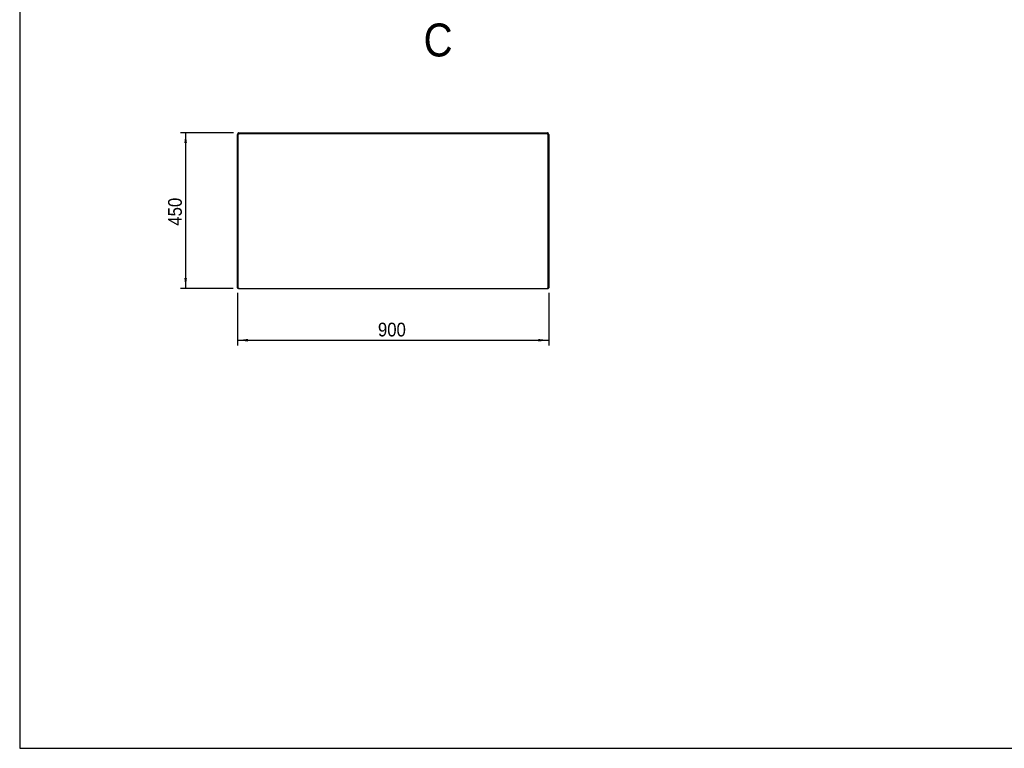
# Model space of a CAD drawing. Header units: millimetres. Extents: x 38 to 6188, y 42 to 4347.
# Tile 1 of 4: x 38 to 2886, y 42 to 2148. Entities that reach past the tile are written whole.
import ezdxf

# ---------------------------------------------------------------- set-up
doc = ezdxf.new("R2010")
doc.units = ezdxf.units.MM
doc.header["$LTSCALE"] = 15
doc.linetypes.add('SLD-Solido', pattern=[0])
for name, color, linetype in [('QUOTE', 1, 'SLD-Solido'), ('SCHIZZI', 9, 'Continuous'), ('SEZIONI', 9, 'SLD-Solido')]:
    doc.layers.add(name, color=color, linetype=linetype)
doc.styles.add('SLDTEXTSTYLE0', font='Gothic.ttf', dxfattribs={"width": 0.913})
doc.dimstyles.new('SLDDIMSTYLE0', dxfattribs={"dimtxt": 39.6875, "dimasz": 30, "dimexe": 0, "dimexo": 0.0625, "dimgap": 9.921875, "dimtad": 1, "dimdec": 1, "dimrnd": 1e-09, "dimzin": 12, "dimdsep": 46, "dimtxsty": 'SLDTEXTSTYLE0', "dimsah": 1, "dimcen": 0.09, "dimadec": 0, "dimazin": 3, "dimtfac": 1, "dimtdec": 1, "dimtofl": 0, "dimtmove": 0, "dimatfit": 3, "dimfxl": 0, "dimfrac": 2, "dimtolj": 1, "dimtzin": 12, "dimarcsym": 0})

# ---------------------------------------------------------------- blocks, each defined once
blk = doc.blocks.new('_D_13')
at = {"layer": 'QUOTE'}
for p, q in [((656.3, 1821.2), (503.2, 1821.2)), ((518.2, 1821.2), (518.2, 1371.2)), ((656, 1371.2), (503.2, 1371.2))]:
    blk.add_line(p, q, dxfattribs=at)
for points in [[(518.2, 1821.2), (514.4, 1791.2), (521.9, 1791.2)], [(518.2, 1371.2), (521.9, 1401.2), (514.4, 1401.2)]]:
    blk.add_solid(points, dxfattribs=at)
at = {"layer": 'QUOTE', "insert": (467.5, 1552.2), "char_height": 39.69, "attachment_point": 1, "rotation": 90, "style": 'SLDTEXTSTYLE0'}
blk.add_mtext('450', dxfattribs=at)
blk = doc.blocks.new('_D_14')
at = {"layer": 'QUOTE'}
for p, q in [((668.2, 1358), (668.2, 1206.2)), ((1568.2, 1358), (1568.2, 1206.2)), ((668.2, 1221.2), (1568.2, 1221.2))]:
    blk.add_line(p, q, dxfattribs=at)
for points in [[(668.2, 1221.2), (698.2, 1217.4), (698.2, 1224.9)], [(1568.2, 1221.2), (1538.2, 1224.9), (1538.2, 1217.4)]]:
    blk.add_solid(points, dxfattribs=at)
at = {"layer": 'QUOTE', "insert": (1074.2, 1271.9), "char_height": 39.69, "attachment_point": 1, "style": 'SLDTEXTSTYLE0'}
blk.add_mtext('900', dxfattribs=at)

msp = doc.modelspace()

# ---------------------------------------------------------------- linework, layer by layer
for p, q in [((668.18, 1372.96), (668.18, 1816.17)), ((669.53, 1816.75), (669.53, 1372.59)), ((670.06, 1818.09), (670.62, 1818.66)), ((670.06, 1818.09), (670.3, 1817.85)), ((670.06, 1816.94), (670.62, 1816.94)), ((670.62, 1818.66), (670.76, 1818.52)), ((671.14, 1816.42), (670.62, 1816.94)), ((670.69, 1816.88), (670.65, 1816.91)), ((670.83, 1817.02), (670.69, 1816.88)), ((670.83, 1816.74), (670.69, 1816.88)), ((670.76, 1818.09), (670.76, 1818.66)), ((670.85, 1818), (670.76, 1818.09)), ((670.76, 1817.65), (670.76, 1817.08)), ((670.76, 1817.08), (671.28, 1816.56)), ((671.1, 1816.74), (670.82, 1816.74)), ((670.88, 1816.68), (671.13, 1816.72)), ((1565.41, 1818.17), (670.95, 1818.17)), ((671.33, 1821.16), (1565.04, 1821.16)), ((1565.08, 1816.56), (1565.6, 1817.08)), ((1565.74, 1816.94), (1565.22, 1816.42)), ((1565.24, 1816.72), (1565.48, 1816.68)), ((1565.26, 1816.74), (1565.54, 1816.74)), ((1565.6, 1818.09), (1565.52, 1818)), ((1565.68, 1816.88), (1565.53, 1816.74)), ((1565.54, 1817.02), (1565.68, 1816.88)), ((1565.6, 1818.09), (1565.6, 1818.66)), ((1565.6, 1818.52), (1565.74, 1818.66)), ((1565.6, 1817.65), (1565.6, 1817.08)), ((1565.72, 1816.91), (1565.68, 1816.88)), ((1566.31, 1818.09), (1565.74, 1818.66)), ((1566.31, 1816.94), (1565.74, 1816.94)), ((1566.07, 1817.85), (1566.31, 1818.09)), ((1566.84, 1372.59), (1566.84, 1816.75)), ((1568.18, 1816.17), (1568.18, 1372.96)), ((670.06, 1372.4), (670.62, 1372.4)), ((670.62, 1372.4), (671.14, 1372.92)), ((670.69, 1372.4), (670.64, 1372.41)), ((670.9, 1372.4), (670.69, 1372.4)), ((670.69, 1372.26), (670.83, 1372.4)), ((670.76, 1372.18), (670.69, 1372.26)), ((671.28, 1372.78), (670.76, 1372.26)), ((670.76, 1371.69), (670.76, 1372.26)), ((670.95, 1371.16), (1565.41, 1371.16)), ((1565.6, 1372.26), (1565.08, 1372.78)), ((1565.22, 1372.92), (1565.74, 1372.4)), ((1565.46, 1372.4), (1565.68, 1372.4)), ((1565.53, 1372.4), (1565.68, 1372.26)), ((1565.6, 1372.18), (1565.68, 1372.26)), ((1565.6, 1371.69), (1565.6, 1372.26)), ((1565.73, 1372.41), (1565.68, 1372.4)), ((1566.31, 1372.4), (1565.74, 1372.4))]:
    msp.add_line(p, q)
for points, knots in [([(670.79, 1817.77), (670.64, 1817.84), (670.33, 1817.97), (669.8, 1817.99), (669.28, 1817.86), (668.82, 1817.58), (668.47, 1817.19), (668.23, 1816.7), (668.2, 1816.35), (668.18, 1816.17)], [0, 0, 0, 0, 0.1329805, 0.2774838, 0.421987, 0.5664903, 0.7109935, 0.8554968, 1, 1, 1, 1]), ([(668.18, 1816.17), (668.2, 1816.2), (668.23, 1816.24), (668.47, 1816.31), (668.83, 1816.38), (669.2, 1816.44), (669.45, 1816.48), (669.53, 1816.49)], [0, 0, 0, 0, 0.2243418, 0.4486836, 0.6730254, 0.8973672, 1, 1, 1, 1]), ([(670.61, 1816.94), (670.56, 1816.98), (670.43, 1817.08), (670.18, 1817.17), (669.88, 1817.18), (669.6, 1817.11), (669.34, 1816.96), (669.14, 1816.74), (669.04, 1816.54), (669.02, 1816.43), (669.02, 1816.41)], [0, 0, 0, 0, 0.0972273, 0.2434536, 0.3896798, 0.5359061, 0.6821324, 0.8283587, 0.974585, 1, 1, 1, 1]), ([(671.09, 1820.33), (671.07, 1820.33), (670.96, 1820.31), (670.77, 1820.2), (670.54, 1820.01), (670.39, 1819.75), (670.32, 1819.46), (670.33, 1819.17), (670.43, 1818.88), (670.56, 1818.73), (670.62, 1818.66)], [0, 0, 0, 0, 0.0242279, 0.1636239, 0.3030199, 0.4424159, 0.5818119, 0.721208, 0.860604, 1, 1, 1, 1]), ([(670.76, 1818.66), (670.79, 1818.73), (670.83, 1818.88), (670.89, 1819.13), (670.93, 1819.28), (670.95, 1819.34)], [0, 0, 0, 0, 0.387376, 0.7747521, 1, 1, 1, 1]), ([(1565.74, 1818.66), (1565.81, 1818.73), (1565.94, 1818.88), (1566.03, 1819.17), (1566.05, 1819.46), (1565.97, 1819.75), (1565.82, 1820.01), (1565.6, 1820.2), (1565.41, 1820.31), (1565.29, 1820.33), (1565.28, 1820.33)], [0, 0, 0, 0, 0.139396, 0.278792, 0.4181881, 0.5575841, 0.6969801, 0.8363761, 0.9757721, 1, 1, 1, 1]), ([(1565.42, 1819.34), (1565.43, 1819.28), (1565.47, 1819.13), (1565.53, 1818.88), (1565.58, 1818.73), (1565.6, 1818.66)], [0, 0, 0, 0, 0.2252479, 0.612624, 1, 1, 1, 1]), ([(1568.18, 1816.17), (1568.17, 1816.35), (1568.14, 1816.7), (1567.9, 1817.19), (1567.54, 1817.58), (1567.08, 1817.86), (1566.56, 1817.99), (1566.04, 1817.97), (1565.72, 1817.84), (1565.57, 1817.77)], [0, 0, 0, 0, 0.1445032, 0.2890065, 0.4335097, 0.578013, 0.7225162, 0.8670195, 1, 1, 1, 1]), ([(1567.35, 1816.41), (1567.35, 1816.43), (1567.33, 1816.54), (1567.22, 1816.74), (1567.03, 1816.96), (1566.77, 1817.11), (1566.48, 1817.18), (1566.19, 1817.17), (1565.93, 1817.08), (1565.81, 1816.98), (1565.76, 1816.94)], [0, 0, 0, 0, 0.025415, 0.1716413, 0.3178676, 0.4640939, 0.6103202, 0.7565464, 0.9027727, 1, 1, 1, 1]), ([(1566.84, 1816.49), (1566.92, 1816.48), (1567.17, 1816.44), (1567.54, 1816.38), (1567.9, 1816.31), (1568.14, 1816.24), (1568.17, 1816.2), (1568.18, 1816.17)], [0, 0, 0, 0, 0.1026328, 0.3269746, 0.5513164, 0.7756582, 1, 1, 1, 1]), ([(669.53, 1372.65), (669.45, 1372.66), (669.2, 1372.69), (668.83, 1372.75), (668.47, 1372.82), (668.23, 1372.89), (668.2, 1372.94), (668.18, 1372.96)], [0, 0, 0, 0, 0.1026328, 0.3269746, 0.5513164, 0.7756582, 1, 1, 1, 1]), ([(668.18, 1372.96), (668.2, 1372.79), (668.23, 1372.43), (668.47, 1371.95), (668.82, 1371.55), (669.28, 1371.28), (669.81, 1371.14), (670.33, 1371.18), (670.69, 1371.27), (670.83, 1371.38), (670.83, 1371.38)], [0, 0, 0, 0, 0.1427708, 0.2855416, 0.4283124, 0.5710832, 0.713854, 0.8566248, 0.9993956, 1, 1, 1, 1]), ([(669.02, 1372.72), (669.02, 1372.71), (669.04, 1372.59), (669.14, 1372.4), (669.34, 1372.18), (669.6, 1372.03), (669.88, 1371.95), (670.18, 1371.97), (670.46, 1372.07), (670.62, 1372.19), (670.69, 1372.26)], [0, 0, 0, 0, 0.0242279, 0.1636239, 0.3030199, 0.4424159, 0.5818119, 0.721208, 0.860604, 1, 1, 1, 1]), ([(670.95, 1372.45), (670.92, 1372.46), (670.84, 1372.47), (670.75, 1372.48), (670.71, 1372.49)], [0, 0, 0, 0, 0.54173603, 1, 1, 1, 1]), ([(1565.66, 1372.49), (1565.61, 1372.48), (1565.52, 1372.47), (1565.45, 1372.46), (1565.41, 1372.45)], [0, 0, 0, 0, 0.458264, 1, 1, 1, 1]), ([(1565.53, 1371.38), (1565.53, 1371.38), (1565.68, 1371.27), (1566.03, 1371.18), (1566.56, 1371.14), (1567.08, 1371.28), (1567.54, 1371.55), (1567.9, 1371.95), (1568.14, 1372.43), (1568.17, 1372.79), (1568.18, 1372.96)], [0, 0, 0, 0, 0.0006044, 0.1433752, 0.286146, 0.4289168, 0.5716876, 0.7144584, 0.8572292, 1, 1, 1, 1]), ([(1565.68, 1372.26), (1565.75, 1372.19), (1565.9, 1372.07), (1566.19, 1371.97), (1566.48, 1371.95), (1566.77, 1372.03), (1567.03, 1372.18), (1567.22, 1372.4), (1567.33, 1372.59), (1567.35, 1372.71), (1567.35, 1372.72)], [0, 0, 0, 0, 0.13939602, 0.27879204, 0.41818805, 0.55758407, 0.69698009, 0.83637611, 0.97577212, 1, 1, 1, 1]), ([(1568.18, 1372.96), (1568.17, 1372.94), (1568.14, 1372.89), (1567.9, 1372.82), (1567.54, 1372.75), (1567.17, 1372.69), (1566.92, 1372.66), (1566.84, 1372.65)], [0, 0, 0, 0, 0.2243418, 0.4486836, 0.6730254, 0.8973672, 1, 1, 1, 1])]:
    msp.add_open_spline(points, degree=3, knots=knots)
for points in [[(671.33, 1821.16), (671.15, 1821.15), (670.8, 1821.12), (670.31, 1820.88), (669.92, 1820.52), (669.64, 1820.06), (669.51, 1819.54), (669.54, 1819.01), (669.71, 1818.5), (669.94, 1818.23), (670.06, 1818.09)], [(670.06, 1816.94), (669.94, 1816.91), (669.71, 1816.87), (669.54, 1816.8), (669.51, 1816.73), (669.64, 1816.66), (669.92, 1816.58), (670.31, 1816.51), (670.8, 1816.44), (671.15, 1816.4), (671.33, 1816.37)], [(670.62, 1816.94), (670.56, 1816.91), (670.43, 1816.87), (670.33, 1816.8), (670.32, 1816.73), (670.39, 1816.66), (670.54, 1816.58), (670.77, 1816.51), (671.03, 1816.44), (671.23, 1816.4), (671.33, 1816.37)], [(670.76, 1818.09), (670.79, 1818.23), (670.83, 1818.5), (670.9, 1819.01), (670.98, 1819.54), (671.05, 1820.06), (671.12, 1820.52), (671.19, 1820.88), (671.26, 1821.12), (671.31, 1821.15), (671.33, 1821.16)], [(671.33, 1816.37), (671.31, 1816.55), (671.26, 1816.9), (671.19, 1817.39), (671.12, 1817.78), (671.05, 1818.06), (670.98, 1818.19), (670.9, 1818.16), (670.83, 1817.99), (670.79, 1817.76), (670.76, 1817.65)], [(671.33, 1816.37), (671.31, 1816.47), (671.26, 1816.67), (671.19, 1816.94), (671.12, 1817.16), (671.05, 1817.31), (670.98, 1817.38), (670.9, 1817.37), (670.83, 1817.27), (670.79, 1817.14), (670.76, 1817.08)], [(1565.04, 1821.16), (1565.06, 1821.15), (1565.11, 1821.12), (1565.18, 1820.88), (1565.25, 1820.52), (1565.32, 1820.06), (1565.39, 1819.54), (1565.46, 1819.01), (1565.53, 1818.5), (1565.58, 1818.23), (1565.6, 1818.09)], [(1566.31, 1818.09), (1566.42, 1818.23), (1566.65, 1818.5), (1566.83, 1819.01), (1566.86, 1819.54), (1566.72, 1820.06), (1566.45, 1820.52), (1566.05, 1820.88), (1565.57, 1821.12), (1565.21, 1821.15), (1565.04, 1821.16)], [(1565.6, 1817.65), (1565.58, 1817.76), (1565.53, 1817.99), (1565.46, 1818.16), (1565.39, 1818.19), (1565.32, 1818.06), (1565.25, 1817.78), (1565.18, 1817.39), (1565.11, 1816.9), (1565.06, 1816.55), (1565.04, 1816.37)], [(1565.6, 1817.08), (1565.58, 1817.14), (1565.53, 1817.27), (1565.46, 1817.37), (1565.39, 1817.38), (1565.32, 1817.31), (1565.25, 1817.16), (1565.18, 1816.94), (1565.11, 1816.67), (1565.06, 1816.47), (1565.04, 1816.37)], [(1565.04, 1816.37), (1565.21, 1816.4), (1565.57, 1816.44), (1566.05, 1816.51), (1566.45, 1816.58), (1566.72, 1816.66), (1566.86, 1816.73), (1566.83, 1816.8), (1566.65, 1816.87), (1566.42, 1816.91), (1566.31, 1816.94)], [(1565.04, 1816.37), (1565.14, 1816.4), (1565.33, 1816.44), (1565.6, 1816.51), (1565.82, 1816.58), (1565.97, 1816.66), (1566.05, 1816.73), (1566.03, 1816.8), (1565.94, 1816.87), (1565.81, 1816.91), (1565.74, 1816.94)], [(671.33, 1372.96), (671.15, 1372.94), (670.8, 1372.89), (670.31, 1372.82), (669.92, 1372.75), (669.64, 1372.68), (669.51, 1372.61), (669.54, 1372.54), (669.71, 1372.47), (669.94, 1372.42), (670.06, 1372.4)], [(671.33, 1372.96), (671.23, 1372.94), (671.03, 1372.89), (670.77, 1372.82), (670.54, 1372.75), (670.39, 1372.68), (670.32, 1372.61), (670.33, 1372.54), (670.43, 1372.47), (670.56, 1372.42), (670.62, 1372.4)], [(670.76, 1371.69), (670.79, 1371.58), (670.83, 1371.35), (670.9, 1371.17), (670.98, 1371.15), (671.05, 1371.28), (671.12, 1371.55), (671.19, 1371.95), (671.26, 1372.43), (671.31, 1372.79), (671.33, 1372.96)], [(670.76, 1372.26), (670.79, 1372.19), (670.83, 1372.07), (670.9, 1371.97), (670.98, 1371.95), (671.05, 1372.03), (671.12, 1372.18), (671.19, 1372.4), (671.26, 1372.67), (671.31, 1372.87), (671.33, 1372.96)], [(1566.31, 1372.4), (1566.42, 1372.42), (1566.65, 1372.47), (1566.83, 1372.54), (1566.86, 1372.61), (1566.72, 1372.68), (1566.45, 1372.75), (1566.05, 1372.82), (1565.57, 1372.89), (1565.21, 1372.94), (1565.04, 1372.96)], [(1565.74, 1372.4), (1565.81, 1372.42), (1565.94, 1372.47), (1566.03, 1372.54), (1566.05, 1372.61), (1565.97, 1372.68), (1565.82, 1372.75), (1565.6, 1372.82), (1565.33, 1372.89), (1565.14, 1372.94), (1565.04, 1372.96)], [(1565.04, 1372.96), (1565.06, 1372.79), (1565.11, 1372.43), (1565.18, 1371.95), (1565.25, 1371.55), (1565.32, 1371.28), (1565.39, 1371.15), (1565.46, 1371.17), (1565.53, 1371.35), (1565.58, 1371.58), (1565.6, 1371.69)], [(1565.04, 1372.96), (1565.06, 1372.87), (1565.11, 1372.67), (1565.18, 1372.4), (1565.25, 1372.18), (1565.32, 1372.03), (1565.39, 1371.95), (1565.46, 1371.97), (1565.53, 1372.07), (1565.58, 1372.19), (1565.6, 1372.26)]]:
    msp.add_open_spline(points, degree=3)
at = {"layer": 'SCHIZZI', "color": 7}
for p, q in [((38.35, 4346.55), (38.35, 41.55)), ((38.35, 41.55), (6188.35, 41.55))]:
    msp.add_line(p, q, dxfattribs=at)

# ---------------------------------------------------------------- texts
at = {"layer": 'SEZIONI', "insert": (1206.26, 2136.76), "char_height": 95.25, "attachment_point": 1, "style": 'SLDTEXTSTYLE0'}
msp.add_mtext('C', dxfattribs=at)

# ---------------------------------------------------------------- dimensions: what is measured, and where the dimension line sits
at = {"layer": 'QUOTE'}
for base, p1, p2, angle, picture, middle in [((518.18, 1371.16), (671.33, 1821.16), (670.95, 1371.16), 90, '_D_13', (518.18, 1596.16)), ((1568.18, 1221.16), (668.18, 1372.96), (1568.18, 1372.96), 0, '_D_14', (1118.18, 1221.16))]:
    dim = msp.add_linear_dim(base=base, p1=p1, p2=p2, angle=angle, dimstyle='SLDDIMSTYLE0', dxfattribs=at)
    dim.commit()
    dim.dimension.update_dxf_attribs({"geometry": picture, "text_midpoint": middle, "dimtype": 160})

doc.saveas('drawing.dxf')
